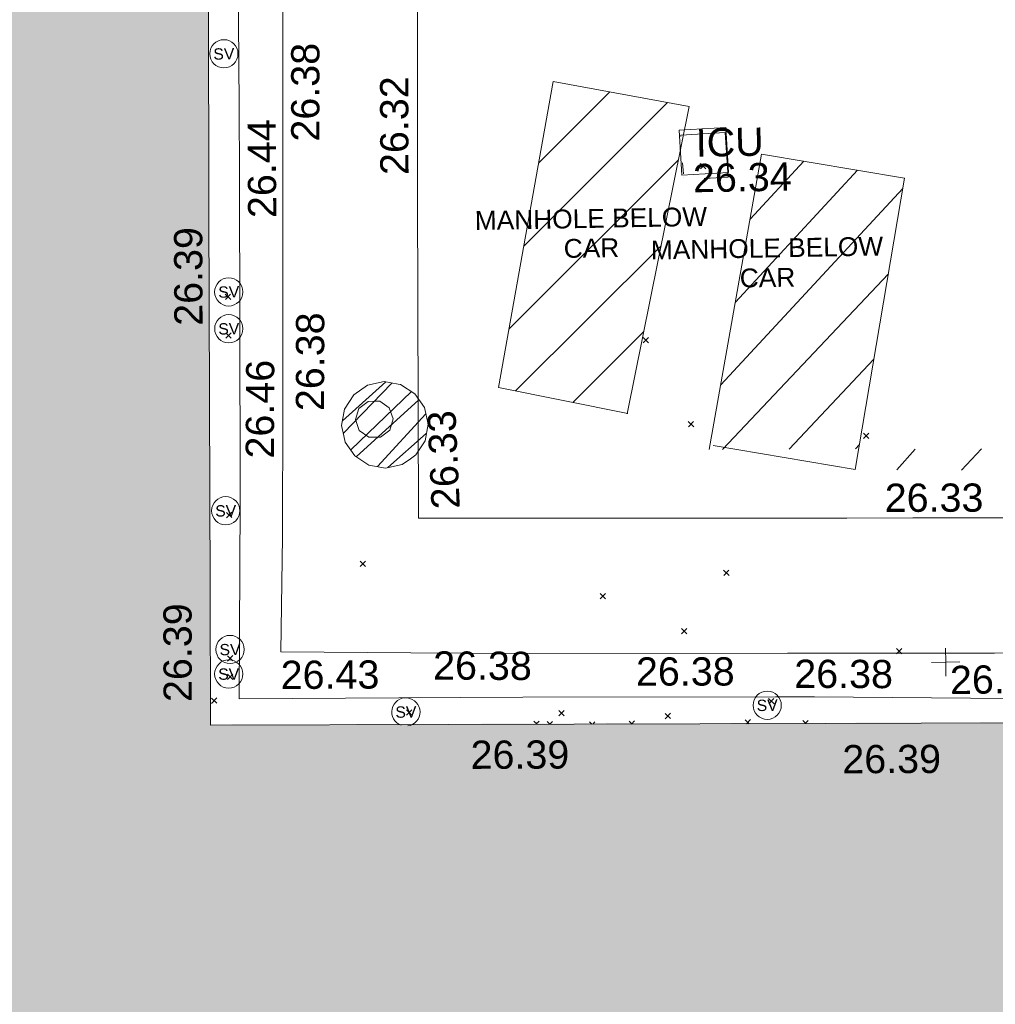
# Model space of a CAD drawing. Header units: millimetres. Extents: x -290717 to 520720, y -103372 to 287762.
# Tile 230 of 256: x 15483 to 28440, y 10522 to 23596. Entities that reach past the tile are written whole.
import ezdxf

# ---------------------------------------------------------------- set-up
doc = ezdxf.new("R2010")
doc.units = ezdxf.units.MM
for name, pattern in [('IMPORT-HIDDEN2 _3_', [4762.5, 3175, -1587.5]), ('IMPORT-UG_ELEC_STREET LIGHTING_QLB2 _2_', [2700, 1500, -300.0000000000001, 0, -250, 150, -300.0000000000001, 0, -200]), ('IMPORT-UG_UNIDENTIFIED_QLA _2_', [2350, 1500, -300.0000000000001, 0, -50, 150, -300.0000000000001, 0, -50])]:
    doc.linetypes.add(name, pattern=pattern)
for name, color, linetype, lineweight, true_color in [('00_TOPO_SERV_STOP_VALVE', 7, 'Continuous', 9, 0x666666), ('00_UAV_BUILDING_OUTLINE', 5, 'Continuous', 9, 0x0000ff), ('00_UAV_FOOTPATH', 7, 'Continuous', 9, 0xa50000), ('00_UAV_LEVEL_SPOT', 7, 'Continuous', 9, 0x666666), ('00_UAV_PARKING', 4, 'Continuous', 9, 0x00ffff), ('00_UAV_SERV_IC', 5, 'Continuous', 9, 0x0000ff), ('12333-PUM-2D-U-0001-C01 - Rev2_REVIT IMPORT_dwg', 7, 'Continuous', 9, 0x767676), ('A_RHA_Line', 7, 'Continuous', 9, 0x00a600), ('PUM-CHAMBER EXTENTS', 6, 'IMPORT-HIDDEN2 _3_', 9, 0xff00ff), ('PUM-COMBINED-MH', 30, 'Continuous', 9, 0xff7f00), ('PUM-UNABLE TO SURVEY', 190, 'Continuous', 9, 0x7f00ff), ('PUM-UNIDENTIFIED UTILITIES-QLA', 7, 'IMPORT-UG_UNIDENTIFIED_QLA _2_', 9, 0x52a500)]:
    doc.layers.add(name, color=color, linetype=linetype, lineweight=lineweight, true_color=true_color)
for name, color, linetype, lineweight in [('00_UAV_SURFACE', 7, 'Continuous', 9), ('A_RHA_Detail', 7, 'Continuous', 9), ('GEN-TEXT', 7, 'Continuous', 9)]:
    doc.layers.add(name, color=color, linetype=linetype, lineweight=lineweight)
doc.styles.add('Arial_1', font='arial.ttf', dxfattribs={"height": 250})
doc.styles.add('Swis721 Lt BT', font='swissl.ttf', dxfattribs={"height": 399.9999999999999})
doc.styles.add('Swis721 Lt BT_2', font='swissl.ttf', dxfattribs={"height": 375})

# ---------------------------------------------------------------- blocks, each defined once
blk = doc.blocks.new('12333-PUM-2D-U-0001-C01 - Rev2_REVIT IMPORT_dwg_MSL_Sluice_Valve_SYM-2077246-Site Location Plan Existing')
at = {"layer": '00_TOPO_SERV_STOP_VALVE', "color": 254, "true_color": 0xcccccc}
blk.add_circle((0, 0), 500.0000000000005, dxfattribs=at)
at = {"layer": '00_TOPO_SERV_STOP_VALVE', "insert": (0, 198.9876086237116), "char_height": 399.9999999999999, "width": 785.1100955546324, "attachment_point": 2, "line_spacing_factor": 1.005061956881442, "style": 'Swis721 Lt BT'}
blk.add_mtext('SV', dxfattribs=at)
blk = doc.blocks.new('12333-PUM-2D-U-0001-C01 - Rev2_REVIT IMPORT_dwg_MSL_Sluice_Valve_SYM-V115-Site Location Plan Existing')
at = {"layer": '00_TOPO_SERV_STOP_VALVE', "color": 254, "true_color": 0xcccccc}
for radius, start, end in [(500.0000000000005, 359.9999999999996, 249.7477840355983), (500.0000000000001, 276.2670267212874, 359.9999999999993)]:
    blk.add_arc((0, 0), radius, start, end, dxfattribs=at)
at = {"layer": '00_TOPO_SERV_STOP_VALVE', "insert": (0, 198.9876086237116), "char_height": 399.9999999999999, "width": 785.1100955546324, "attachment_point": 2, "line_spacing_factor": 1.005061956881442, "style": 'Swis721 Lt BT'}
blk.add_mtext('SV', dxfattribs=at)
blk = doc.blocks.new('12333-PUM-2D-U-0001-C01 - Rev2_REVIT IMPORT_dwg_UAV-2077255-Site Location Plan Existing')
at = {"layer": '00_UAV_LEVEL_SPOT', "color": 254, "true_color": 0xcccccc, "flags": 128}
for points in [[(500.0000000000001, 0), (0, 0), (0, 500.0000000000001)], [(0, -500.0000000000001), (0, 0), (-500.0000000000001, 0)]]:
    blk.add_lwpolyline(points, dxfattribs=at)
blk = doc.blocks.new('12333-PUM-2D-U-0001-C01 - Rev2_REVIT IMPORT_dwg_MGS62954_T2_Galway_ITM_3d_Rev1-2077680-Site Location Plan Existing')
at = {"layer": '00_UAV_FOOTPATH', "color": 254, "true_color": 0xcccccc, "flags": 128}
blk.add_lwpolyline([(533921365.3060001, 725579713.3955001), (533921345.2730093, 725578560.5109864), (533921294.3060002, 725575627.3955001), (533921255.2523171, 725573561.3471892), (533921222.3060001, 725571818.3955001), (533921172.3060001, 725570290.3955), (533922899.7108896, 725570250.1990128), (533924481.3060001, 725570213.3955001), (533927898.799366, 725570156.1624292), (533928004.3060001, 725570154.3955002), (533930651.3060001, 725570110.3955001), (533932898.2139967, 725570081.0854557), (533934484.3060001, 725570060.3955), (533937897.4590891, 725569999.8815818), (533938545.3060001, 725569988.3955001), (533942708.306, 725569948.3955001), (533942896.9433776, 725569946.2809256), (533947333.0375, 725569896.5535002), (533947896.4547476, 725569883.810058), (533952895.1723555, 725569770.7484359), (533953788.0375001, 725569750.5535), (533957893.9984466, 725569664.3986045), (533959221.0375001, 725569636.5535), (533959166.6665, 725566506.2555001)], dxfattribs=at)
at = {"layer": '00_UAV_PARKING', "color": 254, "true_color": 0xcccccc, "flags": 128}
blk.add_lwpolyline([(533961141.7295001, 725571415.8715), (533958715.8780045, 725571456.1563985), (533958371.7295001, 725571461.8715), (533953716.7662603, 725571548.9706043), (533952118.7295, 725571578.8715001), (533948717.3818697, 725571626.1814755), (533947120.3060002, 725571648.3955), (533943717.9069261, 725571696.0521932), (533942408.3060001, 725571714.3955001), (533938718.7368842, 725571778.9215968), (533937948.306, 725571792.3955001), (533933890.3060001, 725571848.3955001), (533933719.2990279, 725571851.381652), (533929595.3060001, 725571923.3955), (533928720.1873084, 725571937.339557), (533926206.3060002, 725571977.3955001), (533923720.8856086, 725572020.4364704), (533923030.3060001, 725572032.3955), (533923095.546692, 725576341.2133343), (533923119.3060001, 725577910.3955), (533923189.2176698, 725581340.3043863)], dxfattribs=at)
at = {"layer": '00_UAV_SERV_IC', "color": 254, "true_color": 0xcccccc, "flags": 128}
blk.add_lwpolyline([(533926606.3060001, 725576527.3955), (533926581.3060001, 725577124.3955001), (533927204.1676844, 725577150.4784851), (533927229.1676845, 725576553.478485)], close=True, dxfattribs=at)
at = {"layer": '00_UAV_SURFACE', "color": 254, "true_color": 0xcccccc, "flags": 128}
blk.add_lwpolyline([(533920770.0375001, 725579810.5535), (533920746.03842, 725577555.3458358), (533920736.0375, 725576615.5535), (533920674.0307153, 725572555.9880912), (533920670.0375, 725572294.5535), (533920608.0375, 725569679.5535), (533922730.4569498, 725569652.5163096), (533924376.0375, 725569631.5535002), (533927729.6654317, 725569579.599543), (533928249.0375, 725569571.5535), (533931357.0375, 725569487.5535), (533932728.3602239, 725569474.5051191), (533935771.0375, 725569445.5535), (533937728.081322, 725569434.5623024), (533938976.0375001, 725569427.5535002), (533942726.5601292, 725569324.6367842), (533942766.0375, 725569323.5535), (533946795.0375, 725569255.5535), (533947725.8653781, 725569243.6622958), (533951570.0375, 725569194.5535002), (533952725.4741856, 725569184.5336082), (533955606.0375001, 725569159.5535), (533957724.4249581, 725569108.4037257), (533958704.1980001, 725569084.7465)], dxfattribs=at)
at = {"xscale": 0.375, "yscale": 0.375, "zscale": 0.375}
for name, p in [('12333-PUM-2D-U-0001-C01 - Rev2_REVIT IMPORT_dwg_MSL_Sluice_Valve_SYM-2077246-Site Location Plan Existing', (533920555.0375, 725578244.5535002)), ('12333-PUM-2D-U-0001-C01 - Rev2_REVIT IMPORT_dwg_MSL_Sluice_Valve_SYM-2077246-Site Location Plan Existing', (533920565.0375001, 725575082.5535002)), ('12333-PUM-2D-U-0001-C01 - Rev2_REVIT IMPORT_dwg_MSL_Sluice_Valve_SYM-2077246-Site Location Plan Existing', (533920557.0375, 725574593.5535)), ('12333-PUM-2D-U-0001-C01 - Rev2_REVIT IMPORT_dwg_MSL_Sluice_Valve_SYM-2077246-Site Location Plan Existing', (533920474.0375, 725572177.5535002)), ('12333-PUM-2D-U-0001-C01 - Rev2_REVIT IMPORT_dwg_MSL_Sluice_Valve_SYM-2077246-Site Location Plan Existing', (533920499.0375, 725570334.5535)), ('12333-PUM-2D-U-0001-C01 - Rev2_REVIT IMPORT_dwg_MSL_Sluice_Valve_SYM-2077246-Site Location Plan Existing', (533920476.0375, 725570009.5535)), ('12333-PUM-2D-U-0001-C01 - Rev2_REVIT IMPORT_dwg_UAV-2077255-Site Location Plan Existing', (533930000.0000001, 725570000)), ('12333-PUM-2D-U-0001-C01 - Rev2_REVIT IMPORT_dwg_MSL_Sluice_Valve_SYM-V115-Site Location Plan Existing', (533922820.0375, 725569464.5535)), ('12333-PUM-2D-U-0001-C01 - Rev2_REVIT IMPORT_dwg_MSL_Sluice_Valve_SYM-2077246-Site Location Plan Existing', (533927619.0375, 725569469.5535002))]:
    blk.add_blockref(name, p, dxfattribs=at)
at = {"layer": '00_UAV_BUILDING_OUTLINE', "color": 251, "true_color": 0x666666, "char_height": 375, "width": 1495.902363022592, "attachment_point": 1, "line_spacing_factor": 1.005061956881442, "style": 'Swis721 Lt BT_2'}
for insert, rotation in [((533919834.1078616, 725574644.2067859), 89.16591115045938), ((533919604.6413, 725569651.8199114), 89.16591115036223), ((533923671.6091587, 725569068.8556724), 359.16682582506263), ((533928607.0961668, 725568924.0964763), 359.16682583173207)]:
    blk.add_mtext('26.39', dxfattribs=dict(at, insert=insert, rotation=rotation))
at = {"layer": '00_UAV_FOOTPATH', "color": 251, "true_color": 0x666666, "char_height": 375, "width": 1495.902363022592, "attachment_point": 1, "line_spacing_factor": 1.005061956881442, "style": 'Swis721 Lt BT_2'}
for insert, rotation in [((533921428.6836511, 725577063.672969), 89.00450538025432), ((533921428.7267558, 725573484.2324493), 88.91708981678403), ((533923196.6839006, 725570263.8269725), 358.6669752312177), ((533925887.4941177, 725570135.7530872), 359.04693086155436)]:
    blk.add_mtext('26.38', dxfattribs=dict(at, insert=insert, rotation=rotation))
at = {"layer": '00_UAV_LEVEL_SPOT', "insert": (533930051.8765643, 725569949.1441548), "char_height": 375, "width": 1495.902363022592, "attachment_point": 1, "line_spacing_factor": 1.005061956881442, "style": 'Swis721 Lt BT_2'}
blk.add_mtext('26.38', dxfattribs=at)
at = {"layer": '00_UAV_PARKING', "color": 251, "true_color": 0x666666, "char_height": 375, "width": 1495.902363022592, "attachment_point": 1, "line_spacing_factor": 1.005061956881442, "style": 'Swis721 Lt BT_2'}
for s, insert, rotation in [('26.32', (533922604.1587091, 725576598.6821957), 89.13253917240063), ('26.33', (533923209.3024856, 725572143.301006), 91.60699124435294), ('26.33', (533929231.1945623, 725572384.8310739), 359.0871318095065)]:
    blk.add_mtext(s, dxfattribs=dict(at, insert=insert, rotation=rotation))
at = {"layer": '00_UAV_SERV_IC', "color": 251, "true_color": 0x666666, "char_height": 375, "attachment_point": 1, "line_spacing_factor": 1.005061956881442, "style": 'Swis721 Lt BT_2'}
for s, insert, width in [('ICU', (533926800.5553192, 725577142.3375196), 1021.012723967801), ('26.34', (533926755.7271686, 725576671.9585187), 1495.902363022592)]:
    blk.add_mtext(s, dxfattribs=dict(at, insert=insert, width=width))
at = {"layer": '00_UAV_SURFACE', "color": 251, "true_color": 0x666666, "char_height": 375, "width": 1495.902363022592, "attachment_point": 1, "line_spacing_factor": 1.005061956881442, "style": 'Swis721 Lt BT_2'}
for s, insert, rotation in [('26.44', (533920839.086903, 725576057.0408635), 89.37434182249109), ('26.46', (533920751.2216616, 725572867.0923727), 88.768131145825), ('26.43', (533921168.1293495, 725570172.9203792), 359.27015693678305), ('26.38', (533927990.0246682, 725570069.4622103), 358.7949988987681)]:
    blk.add_mtext(s, dxfattribs=dict(at, insert=insert, rotation=rotation))
blk = doc.blocks.new('12333-PUM-2D-U-0001-C01 - Rev2_REVIT IMPORT_dwg-1620468-Site Location Plan Existing')
at = {"layer": 'PUM-CHAMBER EXTENTS', "true_color": 0xffaaff}
h = blk.add_hatch(dxfattribs=at)
h.set_pattern_fill('FP_3', color=211, style=0, pattern_type=2)
h.set_pattern_definition([(45, (-533641079.65, -725615854.3560001), (-265.1650429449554, 265.1650429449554), []), (45, (-533640902.873, -725615854.3560001), (-265.1650429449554, 265.1650429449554), [])])
h.paths.add_polyline_path([(281526.8819761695, -43147.05320226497), (281746.5178886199, -43103.3649030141), (281932.7162243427, -42978.95115264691), (282057.1299747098, -42792.75281692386), (282100.8182739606, -42573.1169044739), (282057.1299747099, -42353.48099202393), (281932.7162243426, -42167.28265630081), (281746.5178886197, -42042.86890593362), (281526.8819761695, -41999.18060668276), (281307.2460637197, -42042.86890593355), (281121.0477279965, -42167.28265630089), (280996.6339776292, -42353.480992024), (280952.9456783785, -42573.11690447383), (280996.6339776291, -42792.75281692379), (281121.0477279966, -42978.95115264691), (281307.2460637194, -43103.3649030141), (281506.9151110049, -43143.081545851)])
at = {"layer": 'PUM-UNABLE TO SURVEY', "true_color": 0xffffd4}
h = blk.add_hatch(dxfattribs=at)
h.set_pattern_fill('FP_12', style=0, pattern_type=2)
h.set_pattern_definition([(45, (-533641079.65, -725615854.3560001), (-441.9417382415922, 441.9417382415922), [])])
h.paths.add_polyline_path([(326478.3501528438, -47344.35617865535), (328206.3501528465, -47326.35617861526), (328142.3501528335, -43547.35617863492), (328091.7662228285, -43549.07168536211), (326658.1005207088, -46921.52427775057)])
h.paths.add_polyline_path([(309585.35015292, -44172.35617863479), (312328.3501529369, -43797.35617863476), (312393.1752969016, -43334.82625065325), (309787.8046947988, -43307.39784615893)])
h.paths.add_polyline_path([(314779.3501529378, -44213.35617871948), (326462.0334655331, -43589.39657766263), (326383.6476485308, -43523.62306753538), (314841.3851631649, -43377.55991282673)])
h.paths.add_polyline_path([(307725.350152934, -43762.35617871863), (307835.9248455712, -43273.32765665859), (295233.1174567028, -43103.25692144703), (295185.5180985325, -43284.19489728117), (295072.2903490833, -43453.65219968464), (306554.5280522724, -43733.79095838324)])
h.paths.add_polyline_path([(294119.6921323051, -43430.41111298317), (294001.2953490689, -43238.49801812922), (293971.0063920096, -43086.22514828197), (287813.7425422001, -43010.99387663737), (287764.3501529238, -43275.35617863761), (294002.5302771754, -43427.55264780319)])
h.paths.add_polyline_path([(285829.3501528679, -42976.35617863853), (287815.2071889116, -43003.15466533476), (288485.3501528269, -39416.35617869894), (286593.3501528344, -39066.35617872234), (285891.298634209, -42659.31617595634)])
h.paths.add_polyline_path([(307835.9248455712, -43273.32765665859), (309792.0119898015, -43289.42277623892), (310569.3501528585, -39968.35617860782), (308707.3501528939, -39419.35617860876), (307846.7125196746, -43225.61801595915)])
h.paths.add_polyline_path([(312393.1752969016, -43334.82625065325), (314842.1040966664, -43367.87373829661), (315075.3501529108, -40225.35617870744), (312876.3501528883, -39887.35617871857), (312397.3485885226, -43305.04966400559)])
h.paths.add_polyline_path([(327259.4069556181, -43550.54917098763), (327362.8666276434, -43536.83730517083), (327277.1270130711, -43535.68027730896)])
h.paths.add_polyline_path([(327486.2405992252, -43538.50219628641), (328092.8627164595, -43546.49237221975), (328110.350152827, -43505.35617861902), (327489.913348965, -43538.30713914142)])
h.paths.add_polyline_path([(284750.598907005, -42477.65479609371), (285640.3501528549, -38415.35617865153), (283840.3501529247, -38054.35617861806), (283045.3501528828, -42103.35617861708), (283976.1148794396, -42307.65713441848)])
at = {"layer": 'GEN-TEXT', "color": 253, "true_color": 0xaaaaaa}
for p, q in [((285776.9948138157, -39247.71151773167), (285847.7054919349, -39177.00083961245)), ((285847.7054919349, -39247.71151773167), (285776.9948138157, -39177.00083961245)), ((279438.9948138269, -40873.71151777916), (279509.7054919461, -40803.00083965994)), ((279509.7054919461, -40873.71151777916), (279438.9948138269, -40803.00083965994)), ((279436.9948138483, -41384.71151771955), (279507.7054919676, -41314.00083960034)), ((279507.7054919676, -41384.71151771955), (279436.9948138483, -41314.00083960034)), ((284975.994813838, -41543.71151770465), (285046.7054919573, -41473.00083958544)), ((285046.7054919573, -41543.71151770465), (284975.994813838, -41473.00083958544)), ((285557.9948137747, -42671.71151773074), (285628.7054918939, -42601.00083961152)), ((285628.7054918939, -42671.71151773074), (285557.9948137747, -42601.00083961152)), ((287881.9948137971, -42864.71151770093), (287952.7054919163, -42794.00083958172)), ((287952.7054919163, -42864.71151770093), (287881.9948137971, -42794.00083958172)), ((279404.9948138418, -43769.71151772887), (279475.705491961, -43699.00083960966)), ((279475.705491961, -43769.71151772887), (279404.9948138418, -43699.00083960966)), ((281166.9948138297, -44449.71151778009), (281237.7054919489, -44379.00083966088)), ((281237.7054919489, -44449.71151778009), (281166.9948138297, -44379.00083966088)), ((285991.9948137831, -44653.71151769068), (286062.7054919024, -44583.00083957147)), ((286062.7054919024, -44653.71151769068), (285991.9948137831, -44583.00083957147)), ((284346.9948138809, -44933.71151771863), (284417.7054920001, -44863.00083959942)), ((284417.7054920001, -44933.71151771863), (284346.9948138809, -44863.00083959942)), ((285417.9948138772, -45416.71151772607), (285488.7054919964, -45346.00083960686)), ((285488.7054919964, -45416.71151772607), (285417.9948138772, -45346.00083960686)), ((279383.9948137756, -45672.71151777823), (279454.7054918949, -45602.00083965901)), ((279454.7054918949, -45672.71151777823), (279383.9948137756, -45602.00083965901)), ((288269.994813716, -45733.71151776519), (288340.7054918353, -45663.00083964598)), ((288340.7054918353, -45733.71151776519), (288269.994813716, -45663.00083964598)), ((279378.994813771, -45917.71151777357), (279449.7054918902, -45847.00083965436)), ((279449.7054918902, -45917.71151777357), (279378.994813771, -45847.00083965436)), ((279162.9948138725, -46230.71151773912), (279233.7054919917, -46160.0008396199)), ((279233.7054919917, -46230.71151773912), (279162.9948138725, -46160.0008396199)), ((281747.9948138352, -46432.71151767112), (281818.7054919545, -46362.00083955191)), ((281818.7054919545, -46432.71151767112), (281747.9948138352, -46362.00083955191)), ((283769.9948138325, -46476.71151778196), (283840.7054919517, -46406.00083966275)), ((283840.7054919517, -46476.71151778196), (283769.9948138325, -46406.00083966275)), ((286560.2541047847, -46366.58216046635), (286630.9647829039, -46295.87148234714)), ((286630.9647829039, -46366.58216046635), (286560.2541047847, -46295.87148234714)), ((283479.1676860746, -46584.1737118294), (283435.9948138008, -46541.00083955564)), ((283463.7567358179, -46583.94959565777), (283506.7054919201, -46541.00083955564)), ((285180.9948137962, -46539.7115177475), (285251.7054919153, -46469.00083962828)), ((285251.7054919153, -46539.7115177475), (285180.9948137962, -46469.00083962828)), ((283649.6469070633, -46586.65293275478), (283613.337717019, -46550.34374271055)), ((283647.7665504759, -46586.6255873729), (283684.0483951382, -46550.34374271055)), ((284207.7634039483, -46594.7694298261), (284177.9948137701, -46565.00083964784)), ((284218.7767385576, -46594.9295929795), (284248.7054918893, -46565.00083964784)), ((284741.5257266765, -46602.53175248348), (284700.9948138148, -46562.00083962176)), ((284731.3229544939, -46602.38337706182), (284771.705491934, -46562.00083962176)), ((286295.1191030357, -46625.12512888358), (286241.9948137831, -46572.00083963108)), ((286260.0906100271, -46624.61572150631), (286312.7054919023, -46572.00083963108)), ((287047.0542383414, -46636.06026403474), (287007.9948138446, -46597.00083953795)), ((287039.752257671, -46635.95407383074), (287078.7054919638, -46597.00083953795))]:
    blk.add_line(p, q, dxfattribs=at)
at = {"layer": 'PUM-CHAMBER EXTENTS', "color": 211, "linetype": 'Continuous', "true_color": 0xffaaff, "flags": 128}
blk.add_lwpolyline([(282100.8182739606, -42573.11690447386), (282057.1299747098, -42353.48099202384), (281932.7162243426, -42167.28265630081), (281746.5178886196, -42042.86890593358), (281715.2954789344, -42036.6583825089), (281526.8819761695, -41999.18060668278), (281307.2460637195, -42042.86890593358), (281121.0477279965, -42167.28265630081), (280996.6339776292, -42353.48099202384), (280952.9456783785, -42573.11690447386), (280979.6382930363, -42707.30974036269), (280996.6339776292, -42792.75281692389), (281121.0477279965, -42978.95115264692), (281307.2460637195, -43103.36490301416), (281526.8819761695, -43147.05320226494), (281746.5178886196, -43103.36490301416), (281858.4723031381, -43028.5593548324), (281932.7162243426, -42978.95115264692), (282057.1299747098, -42792.75281692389)], close=True, dxfattribs=at)
at = {"layer": 'PUM-COMBINED-MH', "color": 41, "true_color": 0xffd4aa, "flags": 128}
blk.add_lwpolyline([(281638.5302279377, -42495.8561785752), (281590.654593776, -42348.51012739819), (281465.3145562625, -42257.44525971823), (281397.3501528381, -42257.44525971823), (281310.3857495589, -42257.44525971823), (281185.0457120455, -42348.51012739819), (281137.1700778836, -42495.8561785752), (281185.0457120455, -42643.20222975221), (281310.3857495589, -42734.26709743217), (281378.3501528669, -42734.26709743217), (281465.3145562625, -42734.26709743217), (281590.654593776, -42643.20222975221)], close=True, dxfattribs=at)
at = {"layer": 'PUM-UNABLE TO SURVEY', "color": 7, "true_color": 0xffffd4, "flags": 128}
for points in [[(284749.3501529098, -42483.35617862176), (285640.3501528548, -38415.35617865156), (283840.3501529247, -38054.35617861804), (283045.3501528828, -42103.3561786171), (284758.3501528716, -42479.3561786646)], [(285882.3501529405, -42921.35617870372), (287764.3501529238, -43275.35617863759), (288485.3501528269, -39416.35617869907), (286593.3501528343, -39066.35617872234), (285829.3501528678, -42976.35617863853)]]:
    blk.add_lwpolyline(points, dxfattribs=at)
at = {"layer": 'PUM-UNIDENTIFIED UTILITIES-QLA', "color": 9, "true_color": 0xc5e1aa, "flags": 128}
blk.add_lwpolyline([(285524.3501529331, -38797.35617863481), (286112.3501529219, -38770.35617863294), (286142.3501528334, -39363.35617862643), (285554.350152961, -39390.35617851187)], close=True, dxfattribs=at)
blk.add_blockref('12333-PUM-2D-U-0001-C01 - Rev2_REVIT IMPORT_dwg_MGS62954_T2_Galway_ITM_3d_Rev1-2077680-Site Location Plan Existing', (-533641079.6498471, -725615854.3561786))
at = {"layer": 'PUM-UNABLE TO SURVEY', "color": 51, "true_color": 0xffff7f, "char_height": 250, "width": 3682.086025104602, "attachment_point": 2, "line_spacing_factor": 0.9417779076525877, "style": 'Arial_1'}
for insert in [(284311.6486760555, -39756.2367455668), (286642.6633113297, -40189.77565929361)]:
    blk.add_mtext('MANHOLE BELOW\\PCAR', dxfattribs=dict(at, insert=insert))

msp = doc.modelspace()

# ---------------------------------------------------------------- hatches: boundary and pattern name
at = {"layer": 'A_RHA_Detail', "true_color": 0xc0c0c0}
h = msp.add_hatch(color=9, dxfattribs=at)
h.paths.add_polyline_path([(-80880.60083898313, -68502.79057078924), (-80400.86592458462, -68483.4150911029), (-80400.86592458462, -62984.64684182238), (-24474.85765180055, -63009.32043784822), (-24456.14471274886, -50840.30023854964), (-36622.55041054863, -50831.65104346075), (-36622.5504104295, -44228.57792609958), (-50959.05265825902, -44213.68205212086), (-50959.05265825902, -42573.78171509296), (-54563.93258049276, -42571.21897729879), (-54565.69773355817, -45054.17447471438), (-92408.82109324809, -45027.27149617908), (-92411.78875845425, -49201.74309219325), (-100061.9988811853, -49201.74309219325), (-100052.221444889, -64852.82557835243), (-86120.90825231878, -64852.82557835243), (-86092.16626519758, -62957.90041523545), (-84861.10047611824, -62957.90041520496), (-84854.79054275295, -68240.10973718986), (-80870.60226895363, -68240.10973718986)])
h.paths.add_polyline_path([(-137238.9269955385, -68461.93840922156), (-132719.7426408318, -68433.06336920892), (-132847.0731201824, -62850.0428228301), (-130454.6837966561, -62916.63108081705), (-130498.2830220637, -61355.8539363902), (-117581.136331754, -61423.42893434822), (-117492.3908565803, -49183.91309186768), (-125136.5200282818, -49178.47881939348), (-125133.5727033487, -45032.61887132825), (-163007.1824077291, -45005.69421944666), (-163007.1824077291, -44090.29634113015), (-163123.8521375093, -44090.21339942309), (-163122.6389897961, -42383.751842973), (-166563.8543420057, -42383.75184295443), (-166565.0349082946, -44044.3982420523), (-193158.4656786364, -44025.49275802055), (-193195.152889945, -62863.6565097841), (-137269.7106414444, -62916.63108078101), (-137254.3708868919, -65679.90523788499)])
h.paths.add_polyline_path([(120310.9497607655, -32334.2823016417), (120312.4652266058, -31610.73011961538), (133451.2244789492, -31638.24899384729), (133469.2230092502, -19717.98315777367), (121295.7536929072, -19692.48606427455), (121319.8434528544, -8190.941560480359), (112277.0825929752, -8172.001674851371), (112263.1769726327, -14811.12345451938), (78285.85310969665, -14739.95861435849), (78292.82277619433, -8167.077575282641), (76545.55099677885, -8163.40371230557), (69355.76844230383, -8152.931592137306), (69353.66597202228, -9156.746357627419), (68372.60878942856, -9154.691552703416), (68372.60878942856, -13705.52853212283), (69333.72334743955, -13707.54156767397), (69325.07112544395, -16249.53369225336), (66623.4489111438, -16249.53369225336), (66619.79243932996, -17995.29925522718), (65989.07757491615, -17995.29925522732), (65985.44262769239, -19730.78799479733), (57152.23993372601, -19712.28702423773), (57127.42535098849, -31559.89461998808), (70277.87165423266, -31587.43801817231), (70277.87165428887, -32271.74147154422), (78263.96947906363, -32285.12944888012), (78266.62669288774, -31019.79372153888), (112335.8856506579, -31091.15111856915), (112335.8856506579, -32317.57330550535), (119781.4233959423, -32333.17321910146)])
h.paths.add_polyline_path([(7503.71740934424, -1791.43926322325), (15482.43097389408, -674.0213230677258), (15484.0826184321, 148.1327206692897), (56188.28042539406, 205.5276654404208), (56155.8432600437, 14338.31663138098), (18016.62665932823, 14236.4814953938), (17967.9025208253, 34313.18372075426), (21727.10644861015, 34324.06926249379), (21708.9097307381, 40608.10218319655), (18009.66447156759, 40608.10218325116), (17995.54603703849, 45483.75063445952), (9770.084212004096, 45420.63294734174), (3966.216019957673, 45443.14492469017), (3984.771235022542, 14176.56786831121), (1023.062455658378, 14176.56786840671), (-276.5134647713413, 14190.52623465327), (-231.6790044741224, 5976.811441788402), (-226.4491536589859, 193.7444677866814), (1220.250839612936, 179.5999159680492), (7477.609307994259, 143.2867556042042), (7488.638446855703, -674.0213230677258)])
h.paths.add_polyline_path([(77755.59663317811, 53.47451145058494), (77729.51881611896, 1699.844979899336), (94464.47132486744, 1659.976083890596), (94606.37913471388, 17991.39023626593), (88810.41901146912, 18015.03260816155), (88799.89418497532, 14436.74271609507), (69413.88950349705, 14457.87738898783), (69377.35724448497, 99.62816357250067), (70760.85642036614, 92.0068082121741)])
h.paths.add_polyline_path([(61252.12079698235, 46453.95617369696), (105774.7348988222, 46472.68783510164), (105768.2642197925, 61852.61234310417), (92285.13876306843, 61852.61234310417), (92308.59670397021, 65784.30757142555), (96107.46680002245, 65767.6044524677), (96059.6808111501, 75209.20847378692), (101084.8427276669, 75071.88872768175), (104988.0046543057, 74765.36560410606), (108403.6894220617, 74363.84089439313), (112009.2703903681, 73787.25420864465), (115645.3524814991, 73049.69667210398), (116890.8108050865, 72761.69136255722), (120208.9929832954, 71893.18353872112), (120865.241739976, 71703.68487155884), (124135.6329505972, 70669.67317909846), (127435.6253142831, 69480.50055823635), (127820.4368655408, 69394.93141813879), (128274.3081769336, 69331.69585757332), (128731.879114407, 69306.66104520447), (129189.9401456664, 69320.00258265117), (129645.2782985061, 69371.62688830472), (130094.6997111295, 69461.17185607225), (130535.0520071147, 69588.00939078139), (130963.2464342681, 69751.2498188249), (131376.279516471, 69949.74812593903), (131771.254123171, 70182.11198906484), (132162.5575600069, 70460.54046602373), (132496.0921582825, 70741.69081117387), (132820.8713676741, 71064.98072578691), (133117.4593294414, 71414.31364276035), (133383.77568926, 71787.23923958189), (133616.5473239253, 72178.53728446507), (133817.1647262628, 72590.54524901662), (133982.6025969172, 73017.89547517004), (134111.7005086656, 73457.59040804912), (134203.5529320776, 73906.545904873), (134257.5155882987, 74361.61286220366), (134272.5462649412, 74819.59931534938), (134250.5259874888, 75277.29281749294), (134189.6227572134, 75731.48297750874), (134090.9274700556, 76178.98397761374), (133955.1324028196, 76616.65691996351), (133783.1900598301, 77041.4318434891), (133576.3064937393, 77450.3292564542), (133335.9328436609, 77840.48103831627), (133063.7551572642, 78209.15055536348), (132761.6825665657, 78553.75185442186), (132431.8338935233, 78871.86780505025), (132076.5227904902, 79161.26705200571), (131698.2415079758, 79419.91966864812), (131299.6434187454, 79646.01139199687), (131093.5942456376, 79746.34209763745), (132146.0467355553, 83110.22226149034), (122787.763295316, 86282.54285521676), (121604.3555410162, 82800.35918872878), (117095.9864226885, 83870.84033788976), (116841.9598400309, 83526.35449576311), (116120.5435466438, 91221.9361197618), (110237.7341284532, 91274.27491024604), (110194.3680786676, 90435.39030217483), (104988.0046543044, 90486.49901569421), (104973.2761846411, 94309.82427956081), (103746.1314668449, 94309.82427962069), (103839.9937121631, 122852.1474272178), (96365.09202303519, 122931.9599471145), (96350.3400238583, 123952.416858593), (104555.5505249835, 123902.1925258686), (104607.3234457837, 120248.5396157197), (125502.5015002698, 120134.193340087), (125662.0200253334, 137657.3796883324), (114479.5865733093, 137699.2256881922), (114382.3062641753, 129149.9458158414), (104644.1590035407, 129187.997507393), (104577.9931702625, 126217.3903165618), (101184.4926405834, 126159.1566967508), (101264.6166812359, 135959.2655565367), (89967.23177303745, 135988.8856164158), (89927.63362986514, 125823.6463181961), (93630.53562299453, 125840.7948842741), (93580.6568888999, 122931.9599471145), (88697.38835373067, 122904.7310127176), (88679.38989541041, 95739.0914377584), (86378.25848993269, 95739.0914377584), (86378.18187189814, 96178.10083375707), (83279.5074328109, 96200.92083330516), (83273.62493422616, 95735.74732136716), (70169.67509616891, 95733.22421950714), (70166.2684274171, 96272.07409350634), (66674.99731291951, 96257.14073659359), (66654.74538556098, 95755.71092140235), (65784.77231076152, 95755.71092140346), (65887.65094981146, 117470.6305650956), (53473.34271625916, 117487.9046429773), (53434.44066306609, 98570.4634906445), (40649.41626913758, 98570.46349066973), (40610.16711556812, 94406.01479082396), (38853.82372865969, 94410.36303444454), (38848.65589191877, 89463.65332732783), (40612.46601909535, 89518.45976927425), (40665.38257359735, 86257.73741131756), (38372.19584673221, 86305.7230928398), (38369.79373532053, 76901.0507917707), (50937.95125076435, 76944.40198877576), (50922.88567283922, 74598.78180893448), (56484.90611318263, 74588.85093774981), (56484.9061131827, 75194.85181998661), (92465.40372273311, 75233.02581663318), (92645.92783659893, 71766.64845097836), (89810.5550181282, 69362.83965827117), (85313.16173971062, 69360.94750424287), (85313.16173971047, 66907.40508090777), (75210.14498260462, 66903.15451592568), (75210.14498260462, 63815.70944554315), (70819.40014306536, 63815.70999204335), (70819.21601502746, 64253.35708063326), (69456.8341568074, 64253.35708063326), (69455.71957374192, 66901.99623168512), (61303.3285675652, 66898.56680686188), (61304.56054652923, 63970.32021231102), (70500.41048205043, 63970.32021223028), (70500.40885431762, 61852.59006210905), (61245.64388480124, 61848.69637492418), (61252.12079698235, 46455.07044720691)])
h.paths.add_polyline_path([(-17153.16561239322, 48569.32684293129), (-17153.16561227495, 60770.38083690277), (-29362.88357762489, 60774.7042869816), (-29362.88357762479, 67399.20394583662), (-43507.25361058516, 67405.01911302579), (-43488.53133082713, 69093.07334179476), (-45766.41866234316, 69109.32868391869), (-45794.34620035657, 67405.01911302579), (-47272.11273197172, 67404.21245453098), (-47272.44887636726, 66454.91798912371), (-86004.56386335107, 66468.6329952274), (-86006.66970790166, 60521.58362724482), (-92662.8772251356, 60521.58362724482), (-92666.53762789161, 50184.35611936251), (-79752.016597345, 50179.78302554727), (-79752.016597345, 48591.49323813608), (-17157.71631240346, 48569.32845421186)])
h.paths.add_polyline_path([(-201056.4185879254, 48628.75479108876), (-138377.9751621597, 48634.64535782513), (-138377.9751621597, 50133.28202330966), (-125467.710581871, 50134.49533928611), (-125468.6909603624, 60566.19036866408), (-132186.8595615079, 60565.86652591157), (-132187.4203588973, 66533.01978768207), (-170643.3098734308, 66805.61809689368), (-170643.3098732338, 67738.78475851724), (-200340.0100486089, 67488.93693767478), (-200348.7175167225, 60827.7802510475), (-201057.5650552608, 60827.71357562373), (-201056.6510294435, 51102.0431337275)])
h.paths.add_polyline_path([(-240051.5126725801, 54769.1949116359), (-239444.4902595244, 54811.10754483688), (-239186.5396225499, 54841.92927608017), (-238764.8191578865, 54940.98166103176), (-238382.4735933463, 55122.46891391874), (-237990.3402229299, 55354.87497237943), (-237269.2031026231, 55936.21514997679), (-237030.2712443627, 56228.66101920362), (-236793.0039600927, 56569.31473977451), (-236554.5880579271, 57004.26389721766), (-236432.7219585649, 57267.46508911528), (-236300.0815274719, 57753.26239002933), (-236250.7285154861, 58017.17885687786), (-236235.6490610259, 58516.21786795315), (-236233.2538430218, 58987.85640057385), (-236213.702979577, 59823.48083772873), (-236363.8287856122, 59820.8603820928), (-236634.0279869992, 60698.06075831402), (-236391.9547756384, 61432.1972634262), (-236225.4740089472, 61435.10319604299), (-236201.6036570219, 62637.68779599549), (-232563.5271750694, 62639.28734435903), (-232563.5271750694, 63049.03842407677), (-232732.1945866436, 63049.15302221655), (-232860.1521278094, 63457.9589027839), (-232731.6068089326, 63914.24862701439), (-232560.8209657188, 63914.24862701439), (-232521.9864006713, 70597.99604498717), (-240628.6947850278, 70598.85496274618), (-240629.7923196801, 72350.98321581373), (-246412.6011213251, 72347.36085937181), (-246412.6011213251, 70616.45923939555), (-254449.5805725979, 70618.60952619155), (-254454.637144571, 70754.06491724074), (-254469.7140363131, 73191.6627625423), (-263883.2532625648, 73267.83063692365), (-263902.4181505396, 68260.74348557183), (-263714.8217520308, 68259.82096576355), (-263552.9672900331, 67819.6543439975), (-263719.0883117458, 67392.20684197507), (-263913.629869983, 67392.20684288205), (-263956.7001914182, 58633.76423459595), (-260181.1963171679, 58611.22607638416), (-260192.3146984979, 56354.25111578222), (-257184.684388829, 56339.46086010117), (-257213.4419958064, 57092.93866025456), (-257338.5163846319, 57093.27331227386), (-257471.0109295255, 57531.7457231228), (-257338.5163845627, 58062.22513700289), (-257203.4956297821, 58064.06881293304), (-257173.5751889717, 58598.54056827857), (-256478.2273617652, 58575.27357918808), (-256478.2273617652, 58788.51859477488), (-256013.0091299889, 58911.92701537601), (-255397.0786589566, 58780.99767608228), (-255397.0786664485, 58595.98242230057), (-243809.8853614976, 58585.92793205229), (-243805.3570672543, 58352.04527760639), (-243740.9394682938, 57884.52572396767), (-243619.083060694, 57421.84877501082), (-243424.3877541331, 56943.65915328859), (-243247.1437899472, 56608.24157716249), (-243003.0710577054, 56249.99021479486), (-242732.2093200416, 55932.75703086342), (-242371.7230179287, 55603.12658814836), (-242141.2551255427, 55424.88676771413), (-241804.9643038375, 55216.88439829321), (-241529.464082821, 55077.02869058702), (-241100.6275144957, 54917.18295005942), (-240836.2134980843, 54840.82833179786), (-240453.4486196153, 54788.6078413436), (-240203.3756532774, 54776.52967577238)])
h.paths.add_polyline_path([(40276.69022620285, 59895.3641775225), (40328.62676026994, 69196.9439153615), (36588.99968782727, 69217.82459101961), (36619.46637569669, 74674.25962431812), (32264.36460075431, 74687.02318924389), (32233.48293864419, 69156.26826309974), (11916.69390488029, 69269.70959690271), (11966.66200108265, 78218.75165977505), (29087.50901742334, 78123.15526811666), (29143.44567202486, 88141.13700481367), (15719.34879623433, 88216.09212957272), (15732.60379610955, 90589.99788900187), (4594.294101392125, 90652.19003492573), (4525.129359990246, 78265.12250452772), (10096.76365550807, 78234.01258734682), (10077.43887221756, 74773.03821913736), (4547.641142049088, 74803.91453678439), (4465.579974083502, 60107.16002351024), (19125.89094757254, 60025.30234268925), (19139.86249371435, 62527.53804648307), (31738.59196305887, 62457.19146407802), (31724.55430855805, 59943.11609818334), (38369.79364222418, 59906.01157297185)])
h.paths.add_polyline_path([(-246083.0241259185, 72334.29150213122), (-246083.0594797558, 72334.30275087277), (-246208.2905500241, 72334.29150213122)])
h.paths.add_polyline_path([(-114575.3004830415, 112178.0758696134), (-114575.3246436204, 112178.0758696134), (-114707.2752166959, 115801.5811617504)])
h.paths.add_polyline_path([(-154699.9178766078, 101760.4080976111), (-114382.0503338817, 101776.0542915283), (-114382.0503338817, 106926.936016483), (-113755.641395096, 106927.1791078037), (-113757.5507412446, 111847.2721532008), (-114431.6837526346, 111847.2721532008), (-114431.8098651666, 112178.075869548), (-114575.3004830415, 112178.0758696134), (-114578.9984943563, 121707.2390834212), (-123056.9849702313, 121707.2390834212), (-123068.8201032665, 156452.7036899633), (-119381.2340625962, 156454.1347343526), (-119381.2340625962, 160165.8603541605), (-115501.031452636, 160167.3661472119), (-115503.3750945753, 166206.5793118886), (-132411.7987151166, 166599.6604729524), (-132411.8243306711, 166665.6603411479), (-135275.0124468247, 166664.5489553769), (-135275.0124468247, 166628.1883102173), (-135911.3205077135, 166628.1944503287), (-135911.3479256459, 166352.1604668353), (-152521.1633846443, 166345.7145607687), (-152518.3680955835, 159142.6836790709), (-150699.3133726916, 159117.9265656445), (-150755.6690356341, 122560.6912032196), (-151059.2005266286, 122560.6912032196), (-151061.0981347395, 121302.4374931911), (-154138.3148337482, 121372.6012653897), (-154138.3148337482, 121865.183451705), (-154704.3888425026, 121867.2611370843), (-154688.5451973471, 119352.3937021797), (-154745.5933227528, 119352.3715636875), (-154745.5763474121, 118722.1532660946), (-160794.1544526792, 118748.744283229), (-160794.1544527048, 119410.5425977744), (-163852.1622693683, 119422.408321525), (-163855.0715294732, 118762.2003111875), (-167568.6765459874, 118778.5256058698), (-166634.6619849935, 124395.1277019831), (-166843.6206842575, 124471.2090400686), (-167568.6765459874, 124707.6250904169), (-168028.2173235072, 124841.3808643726), (-168630.5006276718, 124991.3056740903), (-169238.2056070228, 125117.4693074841), (-169850.3952285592, 125219.6772877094), (-170466.1255403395, 125297.7720169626), (-171089.1102599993, 125351.8553033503), (-171704.4065937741, 125381.1774254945), (-172325.0479971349, 125386.3595015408), (-172782.2248668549, 125374.5832363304), (-173401.7764236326, 125337.4554476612), (-174019.3926983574, 125276.0328036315), (-174634.1213722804, 125190.4100127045), (-175245.0145766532, 125080.7190996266), (-176047.1958093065, 124895.7675261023), (-176665.4852587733, 124724.7228134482), (-177045.3001228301, 124609.1129151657), (-177631.5127793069, 124405.2077276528), (-176665.4852586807, 118818.5158793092), (-177558.9402083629, 118822.4435769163), (-177662.2853368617, 125263.4341236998), (-176365.3912352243, 126542.9270807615), (-159462.2970490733, 126319.9103917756), (-157057.7396790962, 128609.0850976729), (-157060.6673204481, 136153.1661957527), (-158638.8016610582, 137740.2441626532), (-159352.3735831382, 137740.2441626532), (-161634.4140635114, 140201.1078539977), (-168727.9404946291, 140256.8191147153), (-171035.0401162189, 137942.884730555), (-174184.1459014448, 137942.884730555), (-176460.1168228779, 140292.2858551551), (-177341.68569345, 140292.285855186), (-177341.7114445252, 140358.4281613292), (-183428.5803825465, 140356.0660244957), (-185921.6385984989, 137917.4639097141), (-185921.6385985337, 131757.309115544), (-186906.8767412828, 131756.9267734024), (-187725.3914540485, 130809.9989183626), (-187724.0588902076, 127376.1828149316), (-186481.0281350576, 126304.557648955), (-186479.4846755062, 122327.2959175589), (-185176.2828158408, 121059.4673825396), (-180304.1129154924, 121059.4673825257), (-180304.1136492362, 118802.0484409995), (-193555.3706955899, 118802.0484409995), (-193555.3686998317, 133117.8341649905), (-192593.6442938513, 133118.2073819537), (-192593.6442938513, 134200.8158367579), (-192224.6284783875, 134200.9592041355), (-192225.5653014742, 136615.0101267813), (-192595.0012461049, 136615.0101267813), (-192595.4357332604, 137734.4745166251), (-193589.2709668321, 137734.4746851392), (-193589.2685988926, 147474.5705834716), (-193163.2062206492, 147492.8644728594), (-192606.8095195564, 147551.4951472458), (-192359.9383250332, 147589.5931622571), (-192199.8207947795, 147616.5827293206), (-191882.7548926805, 147682.9245600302), (-191568.5380071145, 147761.6632019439), (-191020.2573150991, 147932.4221712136), (-190950.5841382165, 147955.8263236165), (-190647.7999969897, 148070.951423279), (-190349.769078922, 148197.8750093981), (-190056.9509284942, 148336.4013817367), (-189769.7970512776, 148486.316942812), (-189375.4954991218, 148717.2624196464), (-189132.9060261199, 148873.2749095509), (-188867.5421091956, 149059.0543930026), (-188609.6764469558, 149255.1087866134), (-188354.9814056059, 149465.3525772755), (-188079.6339208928, 149713.8792482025), (-187884.9836199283, 149901.8220103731), (-187538.2510284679, 150274.4802367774), (-187446.2998447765, 150378.396083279), (-187241.3270201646, 150629.2310214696), (-187046.3599558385, 150887.9197697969), (-186861.699277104, 151154.0634500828), (-186546.1373636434, 151669.8298752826), (-186524.4196769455, 151707.063245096), (-163675.289831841, 151669.8298752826), (-163687.5843044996, 148134.0767945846), (-157303.6541541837, 148136.4921063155), (-157303.6541541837, 155759.9150161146), (-157557.4317586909, 155765.0384228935), (-157555.9168973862, 166678.0466575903), (-187009.2021991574, 166699.7464767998), (-187013.0952111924, 162054.4009359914), (-188707.1775469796, 162044.5925187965), (-188705.9961893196, 155021.5333641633), (-188737.9999316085, 154650.5326603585), (-188799.0133970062, 154283.1866125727), (-188857.2045401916, 154035.4341107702), (-188966.1106131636, 153679.3368924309), (-189102.6200311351, 153332.8820747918), (-189265.8911677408, 152998.2056672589), (-189454.9174010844, 152677.3710606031), (-189645.2484685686, 152421.322012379), (-189916.9563410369, 152104.2450531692), (-190212.7041973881, 151809.4634871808), (-190530.6686598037, 151538.7947475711), (-190868.889367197, 151293.9075915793), (-191225.2810786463, 151076.3118324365), (-191597.6465194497, 150887.3490190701), (-192092.8415776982, 150682.5621956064), (-192485.2937347, 150569.6612301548), (-192903.8930807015, 150482.2408890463), (-193187.215491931, 150440.8868273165), (-193594.1866364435, 150407.1257787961), (-193594.5953882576, 151459.989522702), (-205369.2399268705, 151455.4201248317), (-205354.452352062, 113350.0822379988), (-207187.1580384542, 113349.3709450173), (-207184.3024929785, 105991.0636522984), (-205312.8709512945, 105991.0636522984), (-205311.2365670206, 101769.6553082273), (-175488.645120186, 101781.2285901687), (-175488.645120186, 110889.6985621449), (-154703.462766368, 110897.5679794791), (-154700.5193329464, 103310.2697088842)])
h.paths.add_polyline_path([(193735.9435692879, 113047.8274775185), (208865.0938716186, 114991.026643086), (208976.1154122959, 114126.6471161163), (216447.8967330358, 115086.3281915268), (216038.7305308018, 118271.970241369), (232648.5073383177, 120405.3421627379), (233425.9936153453, 114352.0734369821), (240632.2017567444, 115277.6440986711), (239854.8412683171, 121329.9334728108), (256406.8682407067, 123455.8879629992), (257091.7572256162, 118089.1198988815), (264572.287122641, 119040.8180953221), (261877.8350554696, 138524.7609215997), (259178.7147038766, 138221.6086023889), (259197.3483654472, 137439.0084132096), (254686.1480587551, 136897.0007613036), (255412.6810205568, 131314.8303174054), (240852.7447965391, 129522.4514055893), (239771.0426540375, 137918.8519126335), (240649.582243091, 138010.1984551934), (240062.3063116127, 142776.6750342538), (239165.7694641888, 142685.0143484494), (237630.9646614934, 151018.3171733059), (266172.8791088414, 154560.7889781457), (271297.187694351, 142612.4006970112), (276531.7397502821, 144861.0987145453), (274941.5029779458, 148527.903728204), (302074.530765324, 160134.9084326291), (300215.9323773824, 164320.1841173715), (301528.161327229, 164907.0997990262), (300405.1237791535, 167477.8916353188), (299016.6944531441, 166945.7181825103), (295626.7488506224, 174518.7544287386), (294333.0289184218, 177537.1551681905), (287288.847594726, 174518.7544287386), (289427.6893504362, 169661.0163464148), (272956.7816584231, 162557.1203578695), (271943.2187786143, 164897.4305293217), (267016.3118217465, 162764.0369715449), (268502.3094164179, 159357.043014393), (265200.4029571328, 157946.4096681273), (226856.4166955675, 153146.7821791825), (227510.3041274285, 148852.0205335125), (228280.9873164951, 141179.0007484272), (227302.3544112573, 141050.2812999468), (227895.3788231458, 136433.1758633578), (228748.5501749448, 136523.8855003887), (229602.307730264, 128023.7667641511), (217691.2359889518, 126493.8999679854), (217642.3600127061, 126874.4332670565), (215138.5007311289, 126552.8357430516), (215194.9980427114, 126112.9650749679), (215015.6132225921, 126089.9247571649), (214840.967257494, 127449.6644606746), (192258.7012018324, 124549.1816390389), (193486.3576426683, 114991.026643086)])
h.paths.add_polyline_path([(-78076.24179098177, 117605.518872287), (-78076.23951907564, 117610.0871212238), (-78070.31812256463, 129485.733079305), (-74723.15926546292, 129478.3852560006), (-74723.15926546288, 125435.7860625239), (-48015.64546089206, 125380.0246061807), (-47996.55031653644, 135872.5822179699), (-61198.159180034, 135901.5630078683), (-74714.72264147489, 135923.5088764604), (-74723.62876031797, 131865.2975510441), (-78070.31812256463, 131872.6421692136), (-78062.97909490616, 149549.768943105), (-58292.26570494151, 149541.5607197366), (-58292.26570494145, 148946.2407608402), (-37707.70924049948, 148937.6946534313), (-37707.70924049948, 159740.0690313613), (-44148.26955758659, 159742.7429641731), (-44148.26955758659, 162961.3319175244), (-49829.95437586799, 162961.3319175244), (-49830.92144141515, 160632.0129326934), (-78494.0902662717, 160643.9130440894), (-78494.0902662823, 161615.1537737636), (-78739.22585210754, 161615.2555472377), (-78691.79195364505, 168187.9195488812), (-90844.5764503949, 168126.8149080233), (-90962.52567696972, 152686.7636278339), (-89064.97866810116, 152685.97582136), (-89079.54115383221, 117610.0871212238), (-78374.80210165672, 117605.6428258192)])
h.paths.add_polyline_path([(69254.82576126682, 129235.9722870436), (69259.97086178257, 136167.7892474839), (86068.0992678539, 136131.0235193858), (86008.66431381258, 164703.3084147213), (58789.63167882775, 164723.5115811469), (58789.63167882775, 170119.2062865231), (54460.16324890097, 170122.4198087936), (54457.21717773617, 166153.2792453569), (47042.21516498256, 166158.7829869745), (47041.10931533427, 164668.9097040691), (39173.27935198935, 164674.7495545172), (39172.83712618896, 164078.9539098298), (17014.87910992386, 164095.400525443), (17002.38841206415, 147267.1142245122), (12659.63471563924, 147267.1142245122), (12653.6008753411, 139137.9291796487), (17031.41608901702, 139134.6797717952), (17024.58791744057, 129935.3194463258), (39191.34773726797, 129918.8662983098), (39191.34773726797, 129258.2867272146), (69014.0340609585, 129236.1510132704)])
h.paths.add_polyline_path([(39265.62356917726, 139467.8223435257), (33050.91021530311, 139484.1586867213), (33087.56357182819, 153427.9220784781), (39277.60130890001, 153411.6505991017), (39277.60130890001, 152830.3127277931), (43058.29603858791, 152820.3745823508), (43024.83899408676, 140092.5601633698), (39267.2657899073, 140092.5601633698)])
h.paths.add_polyline_path([(1979.548949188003, 189123.2414339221), (18699.10403225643, 189180.0465563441), (18678.46874727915, 195253.6675675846), (24349.02704558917, 195272.9334349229), (24334.96888369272, 199550.7690689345), (28829.78348971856, 199566.0403168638), (28798.35772162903, 208815.6446465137), (24334.94961552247, 208806.1514042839), (24333.90624838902, 209113.2475694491), (16811.59093053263, 209087.6902915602), (16806.58456496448, 208843.590909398), (6772.293057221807, 208809.4991440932), (6797.166076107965, 201488.5780549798), (-8471.058649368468, 201436.7038403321), (-8471.058649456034, 200429.0172029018), (-11856.09020773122, 200417.5164702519), (-11823.72827012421, 190892.3684139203), (-7614.729360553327, 190904.9356358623), (-7614.729360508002, 190170.8290169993), (-4608.619189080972, 190169.2993656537), (-4608.238782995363, 190916.8832264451), (1973.379031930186, 190939.2444093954), (1977.122761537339, 189837.3456606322)])
h.paths.add_polyline_path([(-20506.2213294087, 190640.028646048), (-20122.28942212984, 206347.1214480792), (-41550.34215554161, 207015.255795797), (-41462.26177905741, 210449.6195896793), (-31391.41053375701, 210152.0276719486), (-31078.64493158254, 223862.574366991), (-44305.08575746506, 224230.797228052), (-44490.79956595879, 211865.5542346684), (-47510.12209651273, 211942.9901386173), (-47722.57925074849, 203659.0205615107), (-47076.06680551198, 203635.3001466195), (-47175.4684425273, 199531.9403872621), (-46801.21126120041, 199520.4703265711), (-46873.68175963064, 195478.589946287), (-44600.40472249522, 195425.25597799), (-44685.88459510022, 192243.2795180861), (-38073.99929110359, 192135.6564361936), (-38104.39995468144, 191126.9722513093), (-21537.79264469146, 190668.5723413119)])
h.paths.add_polyline_path([(16801.02360974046, 195961.5001375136), (9656.615133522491, 196015.1086064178), (9643.83815057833, 199513.9922857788), (11631.77992465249, 199485.8321209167), (11631.79209405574, 203322.2460457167), (16806.58456511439, 203391.4855727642), (16801.04077099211, 195984.4293109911)])
h.paths.add_polyline_path([(122084.9263243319, 200536.2570557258), (122088.180516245, 206386.1947929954), (125211.1061637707, 206386.1947929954), (125211.1162733, 206645.8932838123), (126202.709897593, 206645.8932838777), (126203.0204768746, 207041.0477229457), (130401.4034740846, 206979.0758390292), (130444.269112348, 209883.2802976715), (126202.8383602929, 209945.883203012), (126203.0204768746, 214624.1281189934), (127364.7919503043, 214624.1281189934), (127365.2106673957, 225380.2058570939), (126159.8599207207, 225380.2527798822), (126207.4133336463, 241475.3410923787), (119482.541129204, 241495.8747302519), (119479.204156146, 246182.0096278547), (109943.9121324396, 246175.219673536), (109953.2702600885, 233033.3814297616), (115000.5285021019, 233033.3814296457), (114999.5792924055, 208653.4991933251), (112026.3032629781, 208653.4991933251), (112024.3519988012, 200538.6764491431), (122024.6079402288, 200536.271559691)])
h.paths.add_polyline_path([(30087.05071628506, 200986.75440713), (38030.67179073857, 201028.6865661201), (38030.67179073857, 202922.9731661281), (38109.89531489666, 202923.3913649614), (38067.25569093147, 208827.6066631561), (38013.35839375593, 208827.667223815), (38012.38630312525, 209012.5383931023), (30044.90685988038, 208970.4802974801), (30060.65944993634, 205986.3119354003)])
h.paths.add_polyline_path([(195986.2599411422, 205661.5722736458), (202896.8751332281, 206052.0074670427), (202676.886254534, 209945.7611691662), (195766.2710618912, 209555.325975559)])
h.paths.add_polyline_path([(-91652.40581580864, 206392.6172135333), (-79454.24421187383, 206432.5105635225), (-79629.29258199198, 238245.6998510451), (-68904.21147484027, 238215.095164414), (-68918.56040493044, 246314.0782553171), (-68756.515268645, 246312.9061543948), (-68755.20581930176, 246638.9786699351), (-79620.07671794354, 246651.3624133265), (-79606.5628449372, 247343.5411849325), (-82154.50636787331, 247318.0695596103), (-82154.50636787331, 247488.1275895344), (-91640.64698348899, 247472.5371040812), (-91638.72040628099, 246846.4753752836), (-131470.3702759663, 246641.42150215), (-131470.3702759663, 250159.5419305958), (-142857.1087886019, 250176.7939677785), (-142864.0554935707, 246220.0701029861), (-165118.8027587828, 246272.3986783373), (-165040.0492656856, 253907.936045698), (-178677.4727934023, 253929.5079730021), (-178699.5521575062, 238176.7234097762), (-138599.3373496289, 238209.4781454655), (-138548.4479938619, 206627.5237025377), (-126646.6702863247, 206572.2299428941), (-126666.6805510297, 234825.8818836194), (-124962.7180531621, 234825.9534805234), (-124969.0241559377, 234688.4891474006), (-91595.61129713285, 234664.3133306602), (-91650.87307429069, 207155.5994723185)])
h.paths.add_polyline_path([(142123.7078306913, 209113.5383730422), (152768.4446292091, 209127.3137315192), (152745.2992288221, 227012.6338093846), (142100.5623961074, 226998.8584508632), (142121.8067345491, 210582.5602414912)])
h.paths.add_polyline_path([(168998.8561285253, 209274.9592350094), (169026.8416078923, 226860.3446541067), (161686.6780313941, 226876.6646907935), (161647.6783165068, 209291.3037608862), (168846.6177107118, 209275.2977201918)])
h.paths.add_polyline_path([(49761.46820716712, 218476.567809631), (49794.00484362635, 223316.1680811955), (41274.07755979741, 223363.4010619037), (41273.58999769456, 223290.879563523), (32187.30576793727, 223351.9666549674), (32202.10532416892, 225553.2987455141), (20081.8372469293, 225634.7833114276), (20035.26675877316, 218707.7438838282), (31566.33951793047, 218630.2204926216), (31566.12891728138, 218598.8950898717), (49547.01686615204, 218478.0095661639)])
h.paths.add_polyline_path([(162361.9830851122, 234154.0520866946), (162366.6425722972, 241589.9129272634), (135261.1026964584, 241630.986197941), (135249.0888707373, 234197.8735112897), (160249.0277027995, 234157.467167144)])
h.paths.add_polyline_path([(176458.8604388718, 246709.572470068), (176516.248447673, 252173.1529805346), (168884.2833866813, 252253.3171281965), (168934.8652923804, 257068.9279575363), (164355.0504715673, 257117.0331241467), (164296.1746742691, 251511.8088120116), (164416.8965511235, 251510.5407811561), (164367.8024342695, 246836.5737543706), (172300.1975056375, 246753.2539686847)])

# ---------------------------------------------------------------- linework, layer by layer
at = {"layer": 'A_RHA_Line', "color": 7}
for p, q in [((17996.8594384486, 21062.87704326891), (17982.38097953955, 26062.85597887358)), ((18011.33789735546, 16062.89810751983), (17996.85943845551, 21062.87704326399)), ((18016.65333893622, 14227.26796198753), (18011.33789735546, 16062.89810751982)), ((31180.95906530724, 14265.59805338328), (26180.98048492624, 14251.03977452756)), ((21181.00190428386, 14236.48149539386), (18016.65333893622, 14227.26796198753)), ((26180.98048492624, 14251.03977452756), (21181.00190428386, 14236.48149539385))]:
    msp.add_line(p, q, dxfattribs=at)

# ---------------------------------------------------------------- block references
at = {"layer": '12333-PUM-2D-U-0001-C01 - Rev2_REVIT IMPORT_dwg', "color": 254, "linetype": 'IMPORT-UG_ELEC_STREET LIGHTING_QLB2 _2_', "true_color": 0xffd4d4, "rotation": 0.9999999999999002}
msp.add_blockref('12333-PUM-2D-U-0001-C01 - Rev2_REVIT IMPORT_dwg-1620468-Site Location Plan Existing', (-261895.0770586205, 55869.5817132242), dxfattribs=at)

doc.saveas('drawing.dxf')
